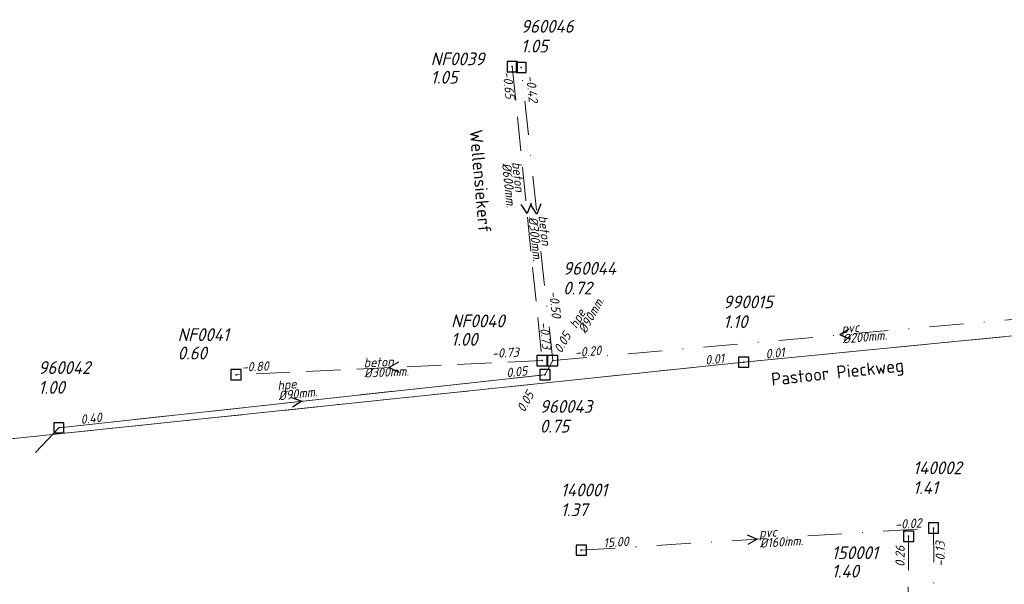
# Model space of a CAD drawing. Header units: metres. Extents: x 152202 to 157341, y 461610 to 468701.
# Tile 180 of 238: x 154393 to 154537, y 467175 to 467258. Entities that reach past the tile are written whole.
import ezdxf
from ezdxf.enums import TextEntityAlignment as Align
from ezdxf.lldxf.tags import DXFTag

# ---------------------------------------------------------------- set-up
doc = ezdxf.new("R2010")
doc.units = ezdxf.units.M
doc.header["$PDMODE"] = 64
doc.header["$PDSIZE"] = 1.5
doc.linetypes.add('RI-HWA', pattern=[7.4, 5, -2.4])
doc.linetypes.add('RI-VWA', pattern=[11, 5, -3, 0, -3])
doc.layers.get('0').update_dxf_attribs({"linetype": 'CONTINUOUS'})
for name, color, linetype, lineweight in [('B-OI-RI-DRUK-G', 190, 'RI-PERS', 18), ('B-OI-RI-HWA-BOB-T18', 150, 'CONTINUOUS', 18), ('B-OI-RI-HWA-MATERIAAL-T18', 150, 'CONTINUOUS', 18), ('B-OI-RI-HWA-PUTDEKSELHOOGTE-T25', 150, 'CONTINUOUS', 25), ('B-OI-RI-HWA-PUTNUMMER-T25', 150, 'CONTINUOUS', 25), ('B-OI-RI-HWA_DIAMETER-T18', 150, 'CONTINUOUS', 18), ('B-OI-RI-HWA_RIOOLPUT-S', 150, 'CONTINUOUS', 25), ('B-OI-RI-HWA_TRANSPORTLEIDING-G', 150, 'RI-HWA', 18), ('B-OI-RI-STROOMRICHTING-S', 252, 'CONTINUOUS', 25), ('B-OI-RI-VWA-BOB-T18', 34, 'CONTINUOUS', 18), ('B-OI-RI-VWA-DIAMETER-T18', 34, 'CONTINUOUS', 18), ('B-OI-RI-VWA-MATERIAAL-T18', 34, 'CONTINUOUS', 18), ('B-OI-RI-VWA_PUTDEKSELHOOGTE-T25', 34, 'CONTINUOUS', 25), ('B-OI-RI-VWA_PUTNUMMER-T25', 34, 'CONTINUOUS', 25), ('B-OI-RI-VWA_RIOOLPUT-S', 34, 'CONTINUOUS', 25), ('B-OI-RI-VWA_TRANSPORTLEIDING-G', 34, 'RI-VWA', 18), ('B-RO-OG-TOPOGRAFIE-T18', 2, 'CONTINUOUS', 18)]:
    doc.layers.add(name, color=color, linetype=linetype, lineweight=lineweight)
doc.styles.add('NLCS-ISO-M200-T18', font='NLCS-ISO.ttf', dxfattribs={"height": 360})
doc.styles.add('NLCS-ISO-M750-T18_CURSIEF', font='NLCS-ISO.ttf', dxfattribs={"oblique": 15, "height": 1.35})
doc.styles.add('NLCS-ISO-M750-T25_CURSIEF', font='NLCS-ISO.ttf', dxfattribs={"oblique": 15, "height": 1.875})
tags = doc.linetypes.add('RI-PERS', pattern='A,7,-2,["P",Standard,S=1.8,R=0,X=-0.5,Y=-0.9],-2,7,-2,[102,NLCS.SHX,S=1,R=180,X=0,Y=0],-2', length=22).pattern_tags.tags
tags[6] = DXFTag(74, 10)

# ---------------------------------------------------------------- blocks, each defined once
blk = doc.blocks.new('ACMAP_ANN_TEMPLATE_hwa-diam')
at = {"style": 'NLCS-ISO-M750-T18_CURSIEF', "oblique": 15}
blk.add_attdef('hwa-diam', (-3.7, -1.3), '', height=1.35, dxfattribs=at)
blk = doc.blocks.new('ACMAP_ANN_TEMPLATE_hwa-materiaal')
at = {"style": 'NLCS-ISO-M750-T18_CURSIEF', "oblique": 15}
blk.add_attdef('hwa-mat', (-3.7, 0.2), '', height=1.35, dxfattribs=at)
blk = doc.blocks.new('ACMAP_ANN_TEMPLATE_hwa-nap-l')
at = {"style": 'NLCS-ISO-M750-T18_CURSIEF', "oblique": 15}
blk.add_attdef('hwa-nap-l', (3.3, 0.2), '', height=1.35, dxfattribs=at)
blk = doc.blocks.new('ACMAP_ANN_TEMPLATE_hwa-nap-r')
at = {"style": 'NLCS-ISO-M750-T18_CURSIEF', "oblique": 15}
blk.add_attdef('hwa-nap-r', (-5.6, 0.2), '', height=1.35, dxfattribs=at)
blk = doc.blocks.new('ACMAP_ANN_TEMPLATE_vwa-diam')
at = {"style": 'NLCS-ISO-M750-T18_CURSIEF', "oblique": 15}
blk.add_attdef('vwa-diam', (0.3, -1.3), '', height=1.35, dxfattribs=at)
blk = doc.blocks.new('ACMAP_ANN_TEMPLATE_vwa-materiaal')
at = {"style": 'NLCS-ISO-M750-T18_CURSIEF', "oblique": 15}
blk.add_attdef('vwa-mat', (0.3, 0.2), '', height=1.35, dxfattribs=at)
blk = doc.blocks.new('ACMAP_ANN_TEMPLATE_vwa-nap-l')
at = {"style": 'NLCS-ISO-M750-T18_CURSIEF', "oblique": 15}
blk.add_attdef('vwa-nap-l', (3.3, 0.2), '', height=1.35, dxfattribs=at)
blk = doc.blocks.new('ACMAP_ANN_TEMPLATE_vwa-nap-r')
at = {"style": 'NLCS-ISO-M750-T18_CURSIEF', "oblique": 15}
blk.add_attdef('vwa-nap-r', (-5.6, 0.2), '', height=1.35, dxfattribs=at)
blk = doc.blocks.new('ACMAP_ANN_TEMPLATE_hwa-puth')
at = {"color": 0, "linetype": 'ByBlock', "style": 'NLCS-ISO-M750-T25_CURSIEF', "oblique": 15}
blk.add_attdef('hwa-puth', (-9, -6.8), '', height=1.88, dxfattribs=at)
blk = doc.blocks.new('ACMAP_ANN_TEMPLATE_hwa-putnr')
at = {"color": 0, "linetype": 'ByBlock', "style": 'NLCS-ISO-M750-T25_CURSIEF', "oblique": 15}
blk.add_attdef('hwa-putnr', (-9, -4.1), '', height=1.88, dxfattribs=at)
blk = doc.blocks.new('ACMAP_ANN_TEMPLATE_vwa-puth')
at = {"style": 'NLCS-ISO-M750-T25_CURSIEF', "oblique": 15}
blk.add_attdef('vwa-puth', (-3, 5), '', height=1.88, dxfattribs=at)
blk = doc.blocks.new('ACMAP_ANN_TEMPLATE_vwa-putnr')
at = {"style": 'NLCS-ISO-M750-T25_CURSIEF', "oblique": 15}
blk.add_attdef('vaw-putnr', (-3, 7.9), '', height=1.88, dxfattribs=at)

msp = doc.modelspace()

# ---------------------------------------------------------------- linework, layer by layer
at = {"layer": 'B-OI-RI-DRUK-G'}
for p, q in [((154498.86, 467207.44), (154575.34, 467214.91)), ((154199.52, 467176.09), (154498.86, 467207.44)), ((154469.7, 467205.6), (154470.85, 467207.67)), ((154398.4, 467197.8), (154469.7, 467205.6)), ((154395, 467194.2), (154398.4, 467197.8))]:
    msp.add_line(p, q, dxfattribs=at)
at = {"layer": 'B-OI-RI-HWA_RIOOLPUT-S', "transparency": 33554623}
for p in [(154464.92, 467250.79), (154469.28, 467207.67), (154424.4, 467205.6), (154523.06, 467181.9)]:
    msp.add_point(p, dxfattribs=at)
at = {"layer": 'B-OI-RI-HWA_TRANSPORTLEIDING-G', "transparency": 33554623}
for p, q in [((154464.92, 467250.79), (154469.28, 467207.67)), ((154469.28, 467207.67), (154424.4, 467205.6)), ((154523.06, 467181.9), (154522.85, 467150.31))]:
    msp.add_line(p, q, dxfattribs=at)
at = {"layer": 'B-OI-RI-STROOMRICHTING-S', "transparency": 33554623}
for points in [[(154467.67, 467230.74), (154467.1, 467229.23), (154466.24, 467230.59)], [(154469.1, 467230.67), (154468.54, 467229.16), (154467.66, 467230.52)], [(154514.35, 467212.28), (154512.98, 467211.43), (154514.47, 467210.85)], [(154448.25, 467207.42), (154446.84, 467206.64), (154448.31, 467205.98)], [(154432.54, 467202.26), (154434.05, 467201.7), (154432.7, 467200.83)], [(154499.38, 467182.1), (154500.86, 467181.47), (154499.47, 467180.67)]]:
    msp.add_lwpolyline(points, dxfattribs=at)
at = {"layer": 'B-OI-RI-VWA_RIOOLPUT-S', "transparency": 33554623}
for p in [(154466.22, 467250.66), (154470.85, 467207.67), (154498.86, 467207.44), (154469.7, 467205.6), (154398.4, 467197.8), (154526.7, 467183.1), (154475.03, 467179.85)]:
    msp.add_point(p, dxfattribs=at)
at = {"layer": 'B-OI-RI-VWA_TRANSPORTLEIDING-G', "transparency": 33554623}
for p, q in [((154470.85, 467207.67), (154466.22, 467250.66)), ((154470.85, 467207.67), (154555.1, 467215.2)), ((154498.86, 467207.44), (154575.34, 467214.91)), ((154199.52, 467176.09), (154498.86, 467207.44)), ((154469.7, 467205.6), (154470.85, 467207.67)), ((154398.4, 467197.8), (154469.7, 467205.6)), ((154475.03, 467179.85), (154526.7, 467183.1)), ((154526.7, 467183.1), (154526.95, 467147.61))]:
    msp.add_line(p, q, dxfattribs=at)

# ---------------------------------------------------------------- block references
at = {"layer": 'B-OI-RI-HWA-BOB-T18', "transparency": 33554623}
ref = msp.add_blockref('ACMAP_ANN_TEMPLATE_hwa-nap-l', (154463.002, 467253.291), dxfattribs=dict(at, rotation=275.7737347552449))
ref.add_attrib('hwa-nap-l', '-0.65', (154463.533, 467250.028), dxfattribs={"layer": '0', "color": 0, "linetype": 'ByBlock', "height": 1.35, "rotation": 275.77373, "style": 'NLCS-ISO-M750-T18_CURSIEF', "oblique": 15})
ref = msp.add_blockref('ACMAP_ANN_TEMPLATE_hwa-nap-r', (154469.28, 467207.67), dxfattribs=dict(at, rotation=275.7737347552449))
ref.add_attrib('hwa-nap-r', '-0.73', (154468.916, 467213.262), dxfattribs={"layer": '0', "color": 0, "linetype": 'ByBlock', "height": 1.35, "rotation": 275.77373, "style": 'NLCS-ISO-M750-T18_CURSIEF', "oblique": 15})
ref = msp.add_blockref('ACMAP_ANN_TEMPLATE_hwa-nap-l', (154458.673, 467207.704), dxfattribs=dict(at, rotation=2.640781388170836))
ref.add_attrib('hwa-nap-l', '-0.73', (154461.961, 467208.055), dxfattribs={"layer": '0', "color": 0, "linetype": 'ByBlock', "height": 1.35, "rotation": 2.64078, "style": 'NLCS-ISO-M750-T18_CURSIEF', "oblique": 15})
ref = msp.add_blockref('ACMAP_ANN_TEMPLATE_hwa-nap-r', (154430.835, 467206.086), dxfattribs=dict(at, rotation=2.640781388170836))
ref.add_attrib('hwa-nap-r', '-0.80', (154425.232, 467206.028), dxfattribs={"layer": '0', "color": 0, "linetype": 'ByBlock', "height": 1.35, "rotation": 2.64078, "style": 'NLCS-ISO-M750-T18_CURSIEF', "oblique": 15})
ref = msp.add_blockref('ACMAP_ANN_TEMPLATE_hwa-nap-l', (154522.638, 467174.107), dxfattribs=dict(at, rotation=89.61912198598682))
ref.add_attrib('hwa-nap-l', '0.26', (154522.46, 467177.409), dxfattribs={"layer": '0', "color": 0, "linetype": 'ByBlock', "height": 1.35, "rotation": 89.61912, "style": 'NLCS-ISO-M750-T18_CURSIEF', "oblique": 15})
at = {"layer": 'B-OI-RI-HWA-MATERIAAL-T18', "transparency": 33554623}
ref = msp.add_blockref('ACMAP_ANN_TEMPLATE_hwa-materiaal', (154465.075, 467233.062), dxfattribs=dict(at, rotation=275.7737347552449))
ref.add_attrib('hwa-mat', 'beton', (154464.902, 467236.763), dxfattribs={"layer": '0', "color": 0, "linetype": 'ByBlock', "height": 1.35, "rotation": 275.77373, "style": 'NLCS-ISO-M750-T18_CURSIEF', "oblique": 15})
ref = msp.add_blockref('ACMAP_ANN_TEMPLATE_hwa-materiaal', (154446.84, 467206.635), dxfattribs=dict(at, rotation=2.640781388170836))
ref.add_attrib('hwa-mat', 'beton', (154443.135, 467206.664), dxfattribs={"layer": '0', "color": 0, "linetype": 'ByBlock', "height": 1.35, "rotation": 2.64078, "style": 'NLCS-ISO-M750-T18_CURSIEF', "oblique": 15})
at = {"layer": 'B-OI-RI-HWA-PUTDEKSELHOOGTE-T25', "transparency": 33554623}
for p, values in [((154461.949, 467255.091), {'hwa-puth': '1.05'}), ((154464.935, 467216.648), {'hwa-puth': '1.00'}), ((154424.828, 467214.632), {'hwa-puth': '0.60'}), ((154520.762, 467182.64), {'hwa-puth': '1.40'})]:
    msp.add_blockref('ACMAP_ANN_TEMPLATE_hwa-puth', p, dxfattribs=at).add_auto_attribs(values)
at = {"layer": 'B-OI-RI-HWA-PUTNUMMER-T25', "transparency": 33554623}
for p, values in [((154461.949, 467255.091), {'hwa-putnr': 'NF0039'}), ((154464.935, 467216.648), {'hwa-putnr': 'NF0040'}), ((154424.828, 467214.632), {'hwa-putnr': 'NF0041'}), ((154520.762, 467182.64), {'hwa-putnr': '150001'})]:
    msp.add_blockref('ACMAP_ANN_TEMPLATE_hwa-putnr', p, dxfattribs=at).add_auto_attribs(values)
at = {"layer": 'B-OI-RI-HWA_DIAMETER-T18', "transparency": 33554623}
ref = msp.add_blockref('ACMAP_ANN_TEMPLATE_hwa-diam', (154465.075, 467233.062), dxfattribs=dict(at, rotation=275.7737347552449))
ref.add_attrib('hwa-diam', '%%c600mm.', (154463.41, 467236.613), dxfattribs={"layer": '0', "color": 0, "linetype": 'ByBlock', "height": 1.35, "rotation": 275.77373, "style": 'NLCS-ISO-M750-T18_CURSIEF', "oblique": 15})
ref = msp.add_blockref('ACMAP_ANN_TEMPLATE_hwa-diam', (154446.84, 467206.635), dxfattribs=dict(at, rotation=2.640781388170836))
ref.add_attrib('hwa-diam', '%%c300mm.', (154443.204, 467205.166), dxfattribs={"layer": '0', "color": 0, "linetype": 'ByBlock', "height": 1.35, "rotation": 2.64078, "style": 'NLCS-ISO-M750-T18_CURSIEF', "oblique": 15})
at = {"layer": 'B-OI-RI-VWA-BOB-T18', "transparency": 33554623}
ref = msp.add_blockref('ACMAP_ANN_TEMPLATE_vwa-nap-r', (154467.339, 467243.901), dxfattribs=dict(at, rotation=276.1470310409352))
ref.add_attrib('vwa-nap-r', '-0.42', (154466.938, 467249.49), dxfattribs={"layer": '0', "color": 0, "linetype": 'ByBlock', "height": 1.35, "rotation": 276.14703, "style": 'NLCS-ISO-M750-T18_CURSIEF', "oblique": 15})
ref = msp.add_blockref('ACMAP_ANN_TEMPLATE_vwa-nap-l', (154469.772, 467221.091), dxfattribs=dict(at, rotation=276.1470310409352))
ref.add_attrib('vwa-nap-l', '-0.50', (154470.325, 467217.832), dxfattribs={"layer": '0', "color": 0, "linetype": 'ByBlock', "height": 1.35, "rotation": 276.14703, "style": 'NLCS-ISO-M750-T18_CURSIEF', "oblique": 15})
ref = msp.add_blockref('ACMAP_ANN_TEMPLATE_vwa-nap-l', (154470.678, 467205.672), dxfattribs=dict(at, rotation=60.94539590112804))
ref.add_attrib('vwa-nap-l', '0.05', (154472.106, 467208.653), dxfattribs={"layer": '0', "color": 0, "linetype": 'ByBlock', "height": 1.35, "rotation": 60.9454, "style": 'NLCS-ISO-M750-T18_CURSIEF', "oblique": 15})
ref = msp.add_blockref('ACMAP_ANN_TEMPLATE_vwa-nap-l', (154470.85, 467207.67), dxfattribs=dict(at, rotation=5.107345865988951))
ref.add_attrib('vwa-nap-l', '-0.20', (154474.119, 467208.163), dxfattribs={"layer": '0', "color": 0, "linetype": 'ByBlock', "height": 1.35, "rotation": 5.10735, "style": 'NLCS-ISO-M750-T18_CURSIEF', "oblique": 15})
ref = msp.add_blockref('ACMAP_ANN_TEMPLATE_vwa-nap-r', (154498.86, 467207.44), dxfattribs=dict(at, rotation=5.978814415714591))
ref.add_attrib('vwa-nap-r', '0.01', (154493.27, 467207.056), dxfattribs={"layer": '0', "color": 0, "linetype": 'ByBlock', "height": 1.35, "rotation": 5.97881, "style": 'NLCS-ISO-M750-T18_CURSIEF', "oblique": 15})
ref = msp.add_blockref('ACMAP_ANN_TEMPLATE_vwa-nap-l', (154498.86, 467207.44), dxfattribs=dict(at, rotation=5.578532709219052))
ref.add_attrib('vwa-nap-l', '0.01', (154502.125, 467207.96), dxfattribs={"layer": '0', "color": 0, "linetype": 'ByBlock', "height": 1.35, "rotation": 5.57853, "style": 'NLCS-ISO-M750-T18_CURSIEF', "oblique": 15})
ref = msp.add_blockref('ACMAP_ANN_TEMPLATE_vwa-nap-r', (154469.7, 467205.6), dxfattribs=dict(at, rotation=6.24315510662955))
ref.add_attrib('vwa-nap-r', '0.05', (154464.111, 467205.19), dxfattribs={"layer": '0', "color": 0, "linetype": 'ByBlock', "height": 1.35, "rotation": 6.24316, "style": 'NLCS-ISO-M750-T18_CURSIEF', "oblique": 15})
ref = msp.add_blockref('ACMAP_ANN_TEMPLATE_vwa-nap-r', (154469.57, 467204.777), dxfattribs=dict(at, rotation=60.94539590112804))
ref.add_attrib('vwa-nap-r', '0.05', (154466.676, 467199.979), dxfattribs={"layer": '0', "color": 0, "linetype": 'ByBlock', "height": 1.35, "rotation": 60.9454, "style": 'NLCS-ISO-M750-T18_CURSIEF', "oblique": 15})
ref = msp.add_blockref('ACMAP_ANN_TEMPLATE_vwa-nap-l', (154398.4, 467197.8), dxfattribs=dict(at, rotation=6.24315510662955))
ref.add_attrib('vwa-nap-l', '0.40', (154401.659, 467198.358), dxfattribs={"layer": '0', "color": 0, "linetype": 'ByBlock', "height": 1.35, "rotation": 6.24316, "style": 'NLCS-ISO-M750-T18_CURSIEF', "oblique": 15})
ref = msp.add_blockref('ACMAP_ANN_TEMPLATE_vwa-nap-r', (154526.7, 467183.1), dxfattribs=dict(at, rotation=3.599115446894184))
ref.add_attrib('vwa-nap-r', '-0.02', (154521.098, 467182.948), dxfattribs={"layer": '0', "color": 0, "linetype": 'ByBlock', "height": 1.35, "rotation": 3.59912, "style": 'NLCS-ISO-M750-T18_CURSIEF', "oblique": 15})
ref = msp.add_blockref('ACMAP_ANN_TEMPLATE_vwa-nap-l', (154475.03, 467179.85), dxfattribs=dict(at, rotation=3.599115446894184))
ref.add_attrib('vwa-nap-l', '15.00', (154478.311, 467180.257), dxfattribs={"layer": '0', "color": 0, "linetype": 'ByBlock', "height": 1.35, "rotation": 3.59912, "style": 'NLCS-ISO-M750-T18_CURSIEF', "oblique": 15})
ref = msp.add_blockref('ACMAP_ANN_TEMPLATE_vwa-nap-l', (154528.597, 467174.149), dxfattribs=dict(at, rotation=90.40359842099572))
ref.add_attrib('vwa-nap-l', '-0.13', (154528.374, 467177.448), dxfattribs={"layer": '0', "color": 0, "linetype": 'ByBlock', "height": 1.35, "rotation": 90.4036, "style": 'NLCS-ISO-M750-T18_CURSIEF', "oblique": 15})
at = {"layer": 'B-OI-RI-VWA-DIAMETER-T18', "transparency": 33554623}
ref = msp.add_blockref('ACMAP_ANN_TEMPLATE_vwa-diam', (154468.535, 467229.165), dxfattribs=dict(at, rotation=276.1470310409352))
ref.add_attrib('vwa-diam', '%%c300mm.', (154467.275, 467228.728), dxfattribs={"layer": '0', "color": 0, "linetype": 'ByBlock', "height": 1.35, "rotation": 276.14703, "style": 'NLCS-ISO-M750-T18_CURSIEF', "oblique": 15})
ref = msp.add_blockref('ACMAP_ANN_TEMPLATE_vwa-diam', (154474.383, 467211.883), dxfattribs=dict(at, rotation=60.94539590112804))
ref.add_attrib('vwa-diam', '%%c90mm.', (154475.665, 467211.513), dxfattribs={"layer": '0', "color": 0, "linetype": 'ByBlock', "height": 1.35, "rotation": 60.9454, "style": 'NLCS-ISO-M750-T18_CURSIEF', "oblique": 15})
ref = msp.add_blockref('ACMAP_ANN_TEMPLATE_vwa-diam', (154512.975, 467211.435), dxfattribs=dict(at, rotation=5.107345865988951))
ref.add_attrib('vwa-diam', '%%c200mm.', (154513.39, 467210.167), dxfattribs={"layer": '0', "color": 0, "linetype": 'ByBlock', "height": 1.35, "rotation": 5.10735, "style": 'NLCS-ISO-M750-T18_CURSIEF', "oblique": 15})
ref = msp.add_blockref('ACMAP_ANN_TEMPLATE_vwa-diam', (154430.236, 467203.086), dxfattribs=dict(at, rotation=6.24315510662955))
ref.add_attrib('vwa-diam', '%%c90mm.', (154430.675, 467201.826), dxfattribs={"layer": '0', "color": 0, "linetype": 'ByBlock', "height": 1.35, "rotation": 6.24316, "style": 'NLCS-ISO-M750-T18_CURSIEF', "oblique": 15})
ref = msp.add_blockref('ACMAP_ANN_TEMPLATE_vwa-diam', (154500.865, 467181.475), dxfattribs=dict(at, rotation=3.599115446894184))
ref.add_attrib('vwa-diam', '%%c160mm.', (154501.246, 467180.196), dxfattribs={"layer": '0', "color": 0, "linetype": 'ByBlock', "height": 1.35, "rotation": 3.59912, "style": 'NLCS-ISO-M750-T18_CURSIEF', "oblique": 15})
at = {"layer": 'B-OI-RI-VWA-MATERIAAL-T18', "transparency": 33554623}
ref = msp.add_blockref('ACMAP_ANN_TEMPLATE_vwa-materiaal', (154468.535, 467229.165), dxfattribs=dict(at, rotation=276.1470310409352))
ref.add_attrib('vwa-mat', 'beton', (154468.766, 467228.888), dxfattribs={"layer": '0', "color": 0, "linetype": 'ByBlock', "height": 1.35, "rotation": 276.14703, "style": 'NLCS-ISO-M750-T18_CURSIEF', "oblique": 15})
ref = msp.add_blockref('ACMAP_ANN_TEMPLATE_vwa-materiaal', (154474.383, 467211.883), dxfattribs=dict(at, rotation=60.94539590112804))
ref.add_attrib('vwa-mat', 'hpe', (154474.354, 467212.242), dxfattribs={"layer": '0', "color": 0, "linetype": 'ByBlock', "height": 1.35, "rotation": 60.9454, "style": 'NLCS-ISO-M750-T18_CURSIEF', "oblique": 15})
ref = msp.add_blockref('ACMAP_ANN_TEMPLATE_vwa-materiaal', (154512.975, 467211.435), dxfattribs=dict(at, rotation=5.107345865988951))
ref.add_attrib('vwa-mat', 'pvc', (154513.256, 467211.661), dxfattribs={"layer": '0', "color": 0, "linetype": 'ByBlock', "height": 1.35, "rotation": 5.10735, "style": 'NLCS-ISO-M750-T18_CURSIEF', "oblique": 15})
ref = msp.add_blockref('ACMAP_ANN_TEMPLATE_vwa-materiaal', (154430.236, 467203.086), dxfattribs=dict(at, rotation=6.24315510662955))
ref.add_attrib('vwa-mat', 'hpe', (154430.512, 467203.317), dxfattribs={"layer": '0', "color": 0, "linetype": 'ByBlock', "height": 1.35, "rotation": 6.24316, "style": 'NLCS-ISO-M750-T18_CURSIEF', "oblique": 15})
ref = msp.add_blockref('ACMAP_ANN_TEMPLATE_vwa-materiaal', (154500.865, 467181.475), dxfattribs=dict(at, rotation=3.599115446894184))
ref.add_attrib('vwa-mat', 'pvc', (154501.152, 467181.693), dxfattribs={"layer": '0', "color": 0, "linetype": 'ByBlock', "height": 1.35, "rotation": 3.59912, "style": 'NLCS-ISO-M750-T18_CURSIEF', "oblique": 15})
at = {"layer": 'B-OI-RI-VWA_PUTDEKSELHOOGTE-T25', "transparency": 33554623}
ref = msp.add_blockref('ACMAP_ANN_TEMPLATE_vwa-puth', (154469.191, 467247.874), dxfattribs=at)
ref.add_attrib('vwa-puth', '1.05', (154466.191, 467252.874), dxfattribs={"layer": '0', "color": 0, "linetype": 'ByBlock', "height": 1.875, "style": 'NLCS-ISO-M750-T25_CURSIEF', "oblique": 15})
ref = msp.add_blockref('ACMAP_ANN_TEMPLATE_vwa-puth', (154475.373, 467212.367), dxfattribs=at)
ref.add_attrib('vwa-puth', '0.72', (154472.373, 467217.367), dxfattribs={"layer": '0', "color": 0, "linetype": 'ByBlock', "height": 1.875, "style": 'NLCS-ISO-M750-T25_CURSIEF', "oblique": 15})
ref = msp.add_blockref('ACMAP_ANN_TEMPLATE_vwa-puth', (154498.86, 467207.44), dxfattribs=at)
ref.add_attrib('vwa-puth', '1.10', (154495.86, 467212.44), dxfattribs={"layer": '0', "color": 0, "linetype": 'ByBlock', "height": 1.875, "style": 'NLCS-ISO-M750-T25_CURSIEF', "oblique": 15})
ref = msp.add_blockref('ACMAP_ANN_TEMPLATE_vwa-puth', (154398.4, 467197.8), dxfattribs=at)
ref.add_attrib('vwa-puth', '1.00', (154395.4, 467202.8), dxfattribs={"layer": '0', "color": 0, "linetype": 'ByBlock', "height": 1.875, "style": 'NLCS-ISO-M750-T25_CURSIEF', "oblique": 15})
ref = msp.add_blockref('ACMAP_ANN_TEMPLATE_vwa-puth', (154471.962, 467192.103), dxfattribs=at)
ref.add_attrib('vwa-puth', '0.75', (154468.962, 467197.103), dxfattribs={"layer": '0', "color": 0, "linetype": 'ByBlock', "height": 1.875, "style": 'NLCS-ISO-M750-T25_CURSIEF', "oblique": 15})
ref = msp.add_blockref('ACMAP_ANN_TEMPLATE_vwa-puth', (154526.7, 467183.1), dxfattribs=at)
ref.add_attrib('vwa-puth', '1.41', (154523.7, 467188.1), dxfattribs={"layer": '0', "color": 0, "linetype": 'ByBlock', "height": 1.875, "style": 'NLCS-ISO-M750-T25_CURSIEF', "oblique": 15})
ref = msp.add_blockref('ACMAP_ANN_TEMPLATE_vwa-puth', (154475.03, 467179.85), dxfattribs=at)
ref.add_attrib('vwa-puth', '1.37', (154472.03, 467184.85), dxfattribs={"layer": '0', "color": 0, "linetype": 'ByBlock', "height": 1.875, "style": 'NLCS-ISO-M750-T25_CURSIEF', "oblique": 15})
at = {"layer": 'B-OI-RI-VWA_PUTNUMMER-T25', "transparency": 33554623}
ref = msp.add_blockref('ACMAP_ANN_TEMPLATE_vwa-putnr', (154469.191, 467247.874), dxfattribs=at)
ref.add_attrib('vaw-putnr', '960046', (154466.191, 467255.774), dxfattribs={"layer": '0', "color": 0, "linetype": 'ByBlock', "height": 1.875, "style": 'NLCS-ISO-M750-T25_CURSIEF', "oblique": 15})
ref = msp.add_blockref('ACMAP_ANN_TEMPLATE_vwa-putnr', (154475.373, 467212.367), dxfattribs=at)
ref.add_attrib('vaw-putnr', '960044', (154472.373, 467220.267), dxfattribs={"layer": '0', "color": 0, "linetype": 'ByBlock', "height": 1.875, "style": 'NLCS-ISO-M750-T25_CURSIEF', "oblique": 15})
ref = msp.add_blockref('ACMAP_ANN_TEMPLATE_vwa-putnr', (154498.86, 467207.44), dxfattribs=at)
ref.add_attrib('vaw-putnr', '990015', (154495.86, 467215.34), dxfattribs={"layer": '0', "color": 0, "linetype": 'ByBlock', "height": 1.875, "style": 'NLCS-ISO-M750-T25_CURSIEF', "oblique": 15})
ref = msp.add_blockref('ACMAP_ANN_TEMPLATE_vwa-putnr', (154398.4, 467197.8), dxfattribs=at)
ref.add_attrib('vaw-putnr', '960042', (154395.4, 467205.7), dxfattribs={"layer": '0', "color": 0, "linetype": 'ByBlock', "height": 1.875, "style": 'NLCS-ISO-M750-T25_CURSIEF', "oblique": 15})
ref = msp.add_blockref('ACMAP_ANN_TEMPLATE_vwa-putnr', (154471.962, 467192.103), dxfattribs=at)
ref.add_attrib('vaw-putnr', '960043', (154468.962, 467200.003), dxfattribs={"layer": '0', "color": 0, "linetype": 'ByBlock', "height": 1.875, "style": 'NLCS-ISO-M750-T25_CURSIEF', "oblique": 15})
ref = msp.add_blockref('ACMAP_ANN_TEMPLATE_vwa-putnr', (154526.7, 467183.1), dxfattribs=at)
ref.add_attrib('vaw-putnr', '140002', (154523.7, 467191), dxfattribs={"layer": '0', "color": 0, "linetype": 'ByBlock', "height": 1.875, "style": 'NLCS-ISO-M750-T25_CURSIEF', "oblique": 15})
ref = msp.add_blockref('ACMAP_ANN_TEMPLATE_vwa-putnr', (154475.03, 467179.85), dxfattribs=at)
ref.add_attrib('vaw-putnr', '140001', (154472.03, 467187.75), dxfattribs={"layer": '0', "color": 0, "linetype": 'ByBlock', "height": 1.875, "style": 'NLCS-ISO-M750-T25_CURSIEF', "oblique": 15})

# ---------------------------------------------------------------- texts
at = {"layer": 'B-RO-OG-TOPOGRAFIE-T18', "style": 'NLCS-ISO-M200-T18'}
for s, rotation, p in [('Wellensiekerf', 275.1, (154460.268, 467233.986)), ('Pastoor Pieckweg', 6.2, (154512.657, 467205.686))]:
    msp.add_text(s, height=1.875, rotation=rotation, dxfattribs=at).set_placement(p, align=Align.MIDDLE)

doc.saveas('drawing.dxf')
